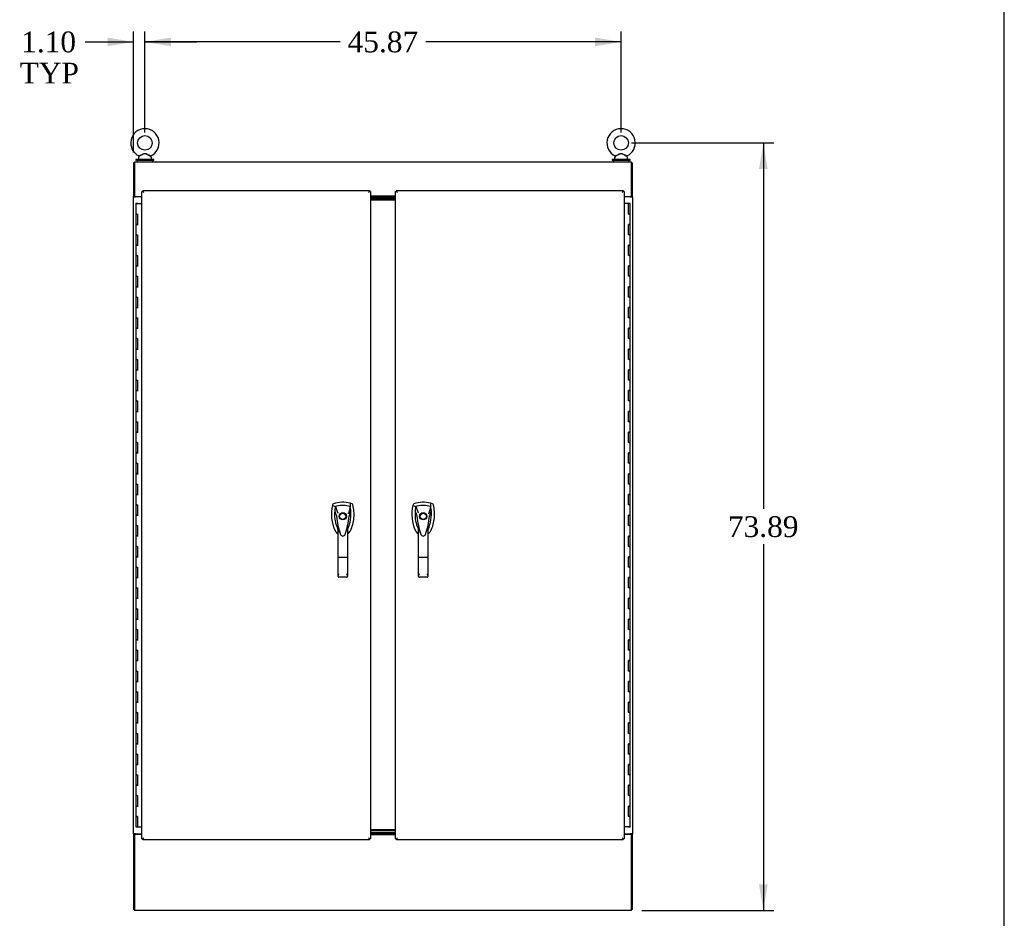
# Model space of a CAD drawing. Header units: inches. Extents: x 1 to 359, y -2 to 239.
# Tile 93 of 99: x 264 to 359, y 71 to 158. Entities that reach past the tile are written whole.
import ezdxf
from ezdxf.enums import TextEntityAlignment as Align

# ---------------------------------------------------------------- set-up
doc = ezdxf.new("R2010")
doc.units = ezdxf.units.IN
doc.header["$MEASUREMENT"] = 0
for name, color, linetype in [('COM54746-60', 7, 'Continuous'), ('COM70098', 7, 'Continuous'), ('COM71195-6', 7, 'Continuous'), ('COM71196-6', 7, 'Continuous'), ('COM71197-1', 7, 'Continuous'), ('COM71302-1', 7, 'Continuous'), ('COM71303-1', 7, 'Continuous'), ('Default', 7, 'Continuous'), ('GSK87756', 7, 'Continuous'), ('HAN13068', 7, 'Continuous'), ('NTS86070', 7, 'Continuous'), ('SCS86414', 7, 'Continuous'), ('WAF25377', 7, 'Continuous'), ('WAM254785', 7, 'Continuous')]:
    doc.layers.add(name, color=color, linetype=linetype)
doc.styles.add('SEACAD_Times_New_Roman', font='times.ttf')
doc.dimstyles.new('HAMMOND_(STH_-_540x360)', dxfattribs={"dimtxt": 2, "dimasz": 2.5, "dimexe": 1, "dimexo": 1, "dimgap": 0.5, "dimtad": 0, "dimtih": 1, "dimtoh": 1, "dimzin": 0, "dimdsep": 46, "dimtxsty": 'SEACAD_Times_New_Roman', "dimblk1": '_SE_FILLED', "dimblk2": '_SE_FILLED', "dimsah": 1, "dimcen": 1, "dimadec": 0, "dimazin": 0, "dimtfac": 0.8, "dimtofl": 0, "dimtmove": 0, "dimatfit": 3, "dimfxl": 1, "dimtolj": 1, "dimtzin": 0, "dimarcsym": 0})

# ---------------------------------------------------------------- blocks, each defined once
blk = doc.blocks.new('SE5')
at = {"layer": 'COM54746-60', "color": 7, "linetype": 'Continuous'}
for p, q in [((275.672, 139.821), (275.555, 139.821)), ((275.555, 139.821), (275.555, 138.821)), ((275.609, 139.83), (275.609, 139.856)), ((275.609, 139.856), (275.659, 139.856)), ((275.659, 139.83), (275.609, 139.83)), ((275.622, 139.83), (275.622, 139.821)), ((275.659, 139.856), (275.684, 139.856)), ((275.659, 139.83), (275.684, 139.83)), ((275.672, 139.821), (276.157, 139.821)), ((275.684, 139.856), (275.734, 139.856)), ((275.734, 139.83), (275.684, 139.83)), ((275.722, 139.821), (275.722, 139.83)), ((275.734, 139.856), (275.734, 139.83)), ((323.01, 139.821), (322.593, 139.821)), ((323.01, 138.821), (323.01, 139.821)), ((323.195, 139.821), (323.01, 139.821)), ((323.195, 138.821), (323.195, 139.821)), ((275.672, 138.821), (275.555, 138.821)), ((275.555, 138.821), (275.672, 138.821)), ((275.555, 138.821), (275.555, 137.821)), ((275.672, 138.821), (275.739, 138.821)), ((275.739, 138.821), (275.739, 137.822)), ((323.01, 138.821), (323.078, 138.821)), ((323.195, 138.821), (323.01, 138.821)), ((323.028, 138.821), (323.028, 138.821)), ((323.195, 138.821), (323.078, 138.821)), ((323.128, 138.821), (323.128, 138.821)), ((323.195, 137.82), (323.195, 138.821)), ((275.672, 137.822), (275.555, 137.822)), ((275.555, 137.822), (275.555, 136.821)), ((275.555, 137.821), (275.789, 137.821)), ((275.672, 137.822), (275.739, 137.822)), ((323.078, 137.82), (323.01, 137.82)), ((323.01, 136.821), (323.01, 137.82)), ((323.078, 137.82), (323.195, 137.82)), ((323.195, 136.821), (323.195, 137.821)), ((275.672, 136.821), (275.555, 136.821)), ((275.555, 136.821), (275.672, 136.821)), ((275.555, 136.821), (275.555, 135.821)), ((275.672, 136.821), (275.739, 136.821)), ((275.739, 136.821), (275.739, 135.822)), ((323.078, 136.821), (323.01, 136.821)), ((323.078, 136.821), (323.195, 136.821)), ((323.195, 136.821), (323.078, 136.821)), ((323.195, 135.82), (323.195, 136.821)), ((275.672, 135.822), (275.555, 135.822)), ((275.555, 135.822), (275.555, 134.821)), ((275.555, 135.821), (275.789, 135.821)), ((275.672, 135.822), (275.739, 135.822)), ((323.078, 135.82), (323.01, 135.82)), ((323.01, 134.821), (323.01, 135.82)), ((323.078, 135.82), (323.195, 135.82)), ((323.195, 134.821), (323.195, 135.821)), ((275.672, 134.821), (275.555, 134.821)), ((275.555, 134.821), (275.672, 134.821)), ((275.555, 134.821), (275.555, 133.821)), ((275.672, 134.821), (275.739, 134.821)), ((275.739, 134.821), (275.739, 133.822)), ((323.078, 134.821), (323.01, 134.821)), ((323.078, 134.821), (323.195, 134.821)), ((323.195, 134.821), (323.078, 134.821)), ((323.195, 133.82), (323.195, 134.821)), ((275.672, 133.822), (275.555, 133.822)), ((275.555, 133.822), (275.555, 132.821)), ((275.555, 133.821), (275.789, 133.821)), ((275.672, 133.822), (275.739, 133.822)), ((323.078, 133.82), (323.01, 133.82)), ((323.01, 132.821), (323.01, 133.82)), ((323.078, 133.82), (323.195, 133.82)), ((323.195, 132.821), (323.195, 133.821)), ((275.672, 132.821), (275.555, 132.821)), ((275.555, 132.821), (275.672, 132.821)), ((275.555, 132.821), (275.555, 131.821)), ((275.672, 132.821), (275.739, 132.821)), ((275.739, 132.821), (275.739, 131.822)), ((323.078, 132.821), (323.01, 132.821)), ((323.078, 132.821), (323.195, 132.821)), ((323.195, 132.821), (323.078, 132.821)), ((323.195, 131.82), (323.195, 132.821)), ((275.672, 131.822), (275.555, 131.822)), ((275.555, 131.822), (275.555, 130.821)), ((275.555, 131.821), (275.789, 131.821)), ((275.672, 131.822), (275.739, 131.822)), ((323.078, 131.82), (323.01, 131.82)), ((323.01, 130.821), (323.01, 131.82)), ((323.078, 131.82), (323.195, 131.82)), ((323.195, 130.821), (323.195, 131.821)), ((275.672, 130.821), (275.555, 130.821)), ((275.555, 130.821), (275.672, 130.821)), ((275.555, 130.821), (275.555, 129.821)), ((275.672, 130.821), (275.739, 130.821)), ((275.739, 130.821), (275.739, 129.822)), ((323.078, 130.821), (323.01, 130.821)), ((323.078, 130.821), (323.195, 130.821)), ((323.195, 130.821), (323.078, 130.821)), ((323.195, 129.82), (323.195, 130.821)), ((275.672, 129.822), (275.555, 129.822)), ((275.555, 129.822), (275.555, 128.821)), ((275.555, 129.821), (275.789, 129.821)), ((275.672, 129.822), (275.739, 129.822)), ((323.078, 129.82), (323.01, 129.82)), ((323.01, 128.821), (323.01, 129.82)), ((323.078, 129.82), (323.195, 129.82)), ((323.195, 128.821), (323.195, 129.821)), ((275.672, 128.821), (275.555, 128.821)), ((275.555, 128.821), (275.672, 128.821)), ((275.555, 128.821), (275.555, 127.821)), ((275.672, 128.821), (275.739, 128.821)), ((275.739, 128.821), (275.739, 127.822)), ((323.078, 128.821), (323.01, 128.821)), ((323.078, 128.821), (323.195, 128.821)), ((323.195, 128.821), (323.078, 128.821)), ((323.195, 127.82), (323.195, 128.821)), ((275.672, 127.822), (275.555, 127.822)), ((275.555, 127.822), (275.555, 126.821)), ((275.555, 127.821), (275.789, 127.821)), ((275.672, 127.822), (275.739, 127.822)), ((323.078, 127.82), (323.01, 127.82)), ((323.01, 126.821), (323.01, 127.82)), ((323.078, 127.82), (323.195, 127.82)), ((323.195, 126.821), (323.195, 127.821)), ((275.672, 126.821), (275.555, 126.821)), ((275.555, 126.821), (275.672, 126.821)), ((275.555, 126.821), (275.555, 125.821)), ((275.672, 126.821), (275.739, 126.821)), ((275.739, 126.821), (275.739, 125.822)), ((323.078, 126.821), (323.01, 126.821)), ((323.078, 126.821), (323.195, 126.821)), ((323.195, 126.821), (323.078, 126.821)), ((323.195, 125.82), (323.195, 126.821)), ((275.672, 125.822), (275.555, 125.822)), ((275.555, 125.822), (275.555, 124.821)), ((275.555, 125.821), (275.789, 125.821)), ((275.672, 125.822), (275.739, 125.822)), ((323.078, 125.82), (323.01, 125.82)), ((323.01, 124.821), (323.01, 125.82)), ((323.078, 125.82), (323.195, 125.82)), ((323.195, 124.821), (323.195, 125.821)), ((275.672, 124.821), (275.555, 124.821)), ((275.555, 124.821), (275.672, 124.821)), ((275.555, 124.821), (275.555, 123.821)), ((275.672, 124.821), (275.739, 124.821)), ((275.739, 124.821), (275.739, 123.822)), ((323.078, 124.821), (323.01, 124.821)), ((323.078, 124.821), (323.195, 124.821)), ((323.195, 124.821), (323.078, 124.821)), ((323.195, 123.82), (323.195, 124.821)), ((275.672, 123.822), (275.555, 123.822)), ((275.555, 123.822), (275.555, 122.821)), ((275.555, 123.821), (275.789, 123.821)), ((275.672, 123.822), (275.739, 123.822)), ((323.078, 123.82), (323.01, 123.82)), ((323.01, 122.821), (323.01, 123.82)), ((323.078, 123.82), (323.195, 123.82)), ((323.195, 122.821), (323.195, 123.821)), ((275.672, 122.821), (275.555, 122.821)), ((275.555, 122.821), (275.672, 122.821)), ((275.555, 122.821), (275.555, 121.821)), ((275.672, 122.821), (275.739, 122.821)), ((275.739, 122.821), (275.739, 121.822)), ((323.078, 122.821), (323.01, 122.821)), ((323.078, 122.821), (323.195, 122.821)), ((323.195, 122.821), (323.078, 122.821)), ((323.195, 121.82), (323.195, 122.821)), ((275.672, 121.822), (275.555, 121.822)), ((275.555, 121.822), (275.555, 120.821)), ((275.555, 121.821), (275.789, 121.821)), ((275.672, 121.822), (275.739, 121.822)), ((323.078, 121.82), (323.01, 121.82)), ((323.01, 120.821), (323.01, 121.82)), ((323.078, 121.82), (323.195, 121.82)), ((323.195, 120.821), (323.195, 121.821)), ((275.672, 120.821), (275.555, 120.821)), ((275.555, 120.821), (275.672, 120.821)), ((275.555, 120.821), (275.555, 119.821)), ((275.672, 120.821), (275.739, 120.821)), ((275.739, 120.821), (275.739, 119.822)), ((323.078, 120.821), (323.01, 120.821)), ((323.078, 120.821), (323.195, 120.821)), ((323.195, 120.821), (323.078, 120.821)), ((323.195, 119.82), (323.195, 120.821)), ((275.672, 119.822), (275.555, 119.822)), ((275.555, 119.822), (275.555, 118.821)), ((275.555, 119.821), (275.789, 119.821)), ((275.672, 119.822), (275.739, 119.822)), ((323.078, 119.82), (323.01, 119.82)), ((323.01, 118.821), (323.01, 119.82)), ((323.078, 119.82), (323.195, 119.82)), ((323.195, 118.821), (323.195, 119.821)), ((275.672, 118.821), (275.555, 118.821)), ((275.555, 118.821), (275.672, 118.821)), ((275.555, 118.821), (275.555, 117.821)), ((275.672, 118.821), (275.739, 118.821)), ((275.739, 118.821), (275.739, 117.822)), ((323.078, 118.821), (323.01, 118.821)), ((323.078, 118.821), (323.195, 118.821)), ((323.195, 118.821), (323.078, 118.821)), ((323.195, 117.82), (323.195, 118.821)), ((275.672, 117.822), (275.555, 117.822)), ((275.555, 117.822), (275.555, 116.821)), ((275.555, 117.821), (275.789, 117.821)), ((275.672, 117.822), (275.739, 117.822)), ((323.078, 117.82), (323.01, 117.82)), ((323.01, 116.821), (323.01, 117.82)), ((323.078, 117.82), (323.195, 117.82)), ((323.195, 116.821), (323.195, 117.821)), ((275.672, 116.821), (275.555, 116.821)), ((275.555, 116.821), (275.672, 116.821)), ((275.555, 116.821), (275.555, 115.821)), ((275.672, 116.821), (275.739, 116.821)), ((275.739, 116.821), (275.739, 115.822)), ((323.078, 116.821), (323.01, 116.821)), ((323.078, 116.821), (323.195, 116.821)), ((323.195, 116.821), (323.078, 116.821)), ((323.195, 115.82), (323.195, 116.821)), ((275.672, 115.822), (275.555, 115.822)), ((275.555, 115.822), (275.555, 114.821)), ((275.555, 115.821), (275.789, 115.821)), ((275.672, 115.822), (275.739, 115.822)), ((323.078, 115.82), (323.01, 115.82)), ((323.01, 114.821), (323.01, 115.82)), ((323.078, 115.82), (323.195, 115.82)), ((323.195, 114.821), (323.195, 115.821)), ((275.672, 114.821), (275.555, 114.821)), ((275.555, 114.821), (275.672, 114.821)), ((275.555, 114.821), (275.555, 113.821)), ((275.672, 114.821), (275.739, 114.821)), ((275.739, 114.821), (275.739, 113.822)), ((323.078, 114.821), (323.01, 114.821)), ((323.078, 114.821), (323.195, 114.821)), ((323.195, 114.821), (323.078, 114.821)), ((323.195, 113.82), (323.195, 114.821)), ((275.672, 113.822), (275.555, 113.822)), ((275.555, 113.822), (275.555, 112.821)), ((275.555, 113.821), (275.789, 113.821)), ((275.672, 113.822), (275.739, 113.822)), ((323.078, 113.82), (323.01, 113.82)), ((323.01, 112.821), (323.01, 113.82)), ((323.078, 113.82), (323.195, 113.82)), ((323.195, 112.821), (323.195, 113.821)), ((275.672, 112.821), (275.555, 112.821)), ((275.555, 112.821), (275.672, 112.821)), ((275.555, 112.821), (275.555, 111.821)), ((275.672, 112.821), (275.739, 112.821)), ((275.739, 112.821), (275.739, 111.822)), ((323.078, 112.821), (323.01, 112.821)), ((323.078, 112.821), (323.195, 112.821)), ((323.195, 112.821), (323.078, 112.821)), ((323.195, 111.82), (323.195, 112.821)), ((275.672, 111.822), (275.555, 111.822)), ((275.555, 111.822), (275.555, 110.821)), ((275.555, 111.821), (275.789, 111.821)), ((275.672, 111.822), (275.739, 111.822)), ((323.078, 111.82), (323.01, 111.82)), ((323.01, 110.821), (323.01, 111.82)), ((323.078, 111.82), (323.195, 111.82)), ((323.195, 110.821), (323.195, 111.821)), ((275.672, 110.821), (275.555, 110.821)), ((275.555, 110.821), (275.672, 110.821)), ((275.555, 110.821), (275.555, 109.821)), ((275.672, 110.821), (275.739, 110.821)), ((275.739, 110.821), (275.739, 109.822)), ((323.078, 110.821), (323.01, 110.821)), ((323.078, 110.821), (323.195, 110.821)), ((323.195, 110.821), (323.078, 110.821)), ((323.195, 109.82), (323.195, 110.821)), ((275.672, 109.822), (275.555, 109.822)), ((275.555, 109.822), (275.555, 108.821)), ((275.555, 109.821), (275.789, 109.821)), ((275.672, 109.822), (275.739, 109.822)), ((323.078, 109.82), (323.01, 109.82)), ((323.01, 108.821), (323.01, 109.82)), ((323.078, 109.82), (323.195, 109.82)), ((323.195, 108.821), (323.195, 109.821)), ((275.672, 108.821), (275.555, 108.821)), ((275.555, 108.821), (275.672, 108.821)), ((275.555, 108.821), (275.555, 107.821)), ((275.672, 108.821), (275.739, 108.821)), ((275.739, 108.821), (275.739, 107.822)), ((323.078, 108.821), (323.01, 108.821)), ((323.078, 108.821), (323.195, 108.821)), ((323.195, 108.821), (323.078, 108.821)), ((323.195, 107.82), (323.195, 108.821)), ((275.672, 107.822), (275.555, 107.822)), ((275.555, 107.822), (275.555, 106.821)), ((275.555, 107.821), (275.789, 107.821)), ((275.672, 107.822), (275.739, 107.822)), ((323.078, 107.82), (323.01, 107.82)), ((323.01, 106.821), (323.01, 107.82)), ((323.078, 107.82), (323.195, 107.82)), ((323.195, 106.821), (323.195, 107.821)), ((275.672, 106.821), (275.555, 106.821)), ((275.555, 106.821), (275.672, 106.821)), ((275.555, 106.821), (275.555, 105.821)), ((275.672, 106.821), (275.739, 106.821)), ((275.739, 106.821), (275.739, 105.822)), ((323.078, 106.821), (323.01, 106.821)), ((323.078, 106.821), (323.195, 106.821)), ((323.195, 106.821), (323.078, 106.821)), ((323.195, 105.82), (323.195, 106.821)), ((275.672, 105.822), (275.555, 105.822)), ((275.555, 105.822), (275.555, 104.821)), ((275.555, 105.821), (275.789, 105.821)), ((275.672, 105.822), (275.739, 105.822)), ((323.078, 105.82), (323.01, 105.82)), ((323.01, 104.821), (323.01, 105.82)), ((323.078, 105.82), (323.195, 105.82)), ((323.195, 104.821), (323.195, 105.821)), ((275.672, 104.821), (275.555, 104.821)), ((275.555, 104.821), (275.672, 104.821)), ((275.555, 104.821), (275.555, 103.821)), ((275.672, 104.821), (275.739, 104.821)), ((275.739, 104.821), (275.739, 103.822)), ((323.078, 104.821), (323.01, 104.821)), ((323.078, 104.821), (323.195, 104.821)), ((323.195, 104.821), (323.078, 104.821)), ((323.195, 103.82), (323.195, 104.821)), ((275.672, 103.822), (275.555, 103.822)), ((275.555, 103.822), (275.555, 102.821)), ((275.555, 103.821), (275.789, 103.821)), ((275.672, 103.822), (275.739, 103.822)), ((323.078, 103.82), (323.01, 103.82)), ((323.01, 102.821), (323.01, 103.82)), ((323.078, 103.82), (323.195, 103.82)), ((323.195, 102.821), (323.195, 103.821)), ((275.672, 102.821), (275.555, 102.821)), ((275.555, 102.821), (275.672, 102.821)), ((275.555, 102.821), (275.555, 101.821)), ((275.672, 102.821), (275.739, 102.821)), ((275.739, 102.821), (275.739, 101.822)), ((323.078, 102.821), (323.01, 102.821)), ((323.078, 102.821), (323.195, 102.821)), ((323.195, 102.821), (323.078, 102.821)), ((323.195, 101.82), (323.195, 102.821)), ((275.672, 101.822), (275.555, 101.822)), ((275.555, 101.822), (275.555, 100.821)), ((275.555, 101.821), (275.789, 101.821)), ((275.672, 101.822), (275.739, 101.822)), ((323.078, 101.82), (323.01, 101.82)), ((323.01, 100.821), (323.01, 101.82)), ((323.078, 101.82), (323.195, 101.82)), ((323.195, 100.821), (323.195, 101.821)), ((275.672, 100.821), (275.555, 100.821)), ((275.555, 100.821), (275.672, 100.821)), ((275.555, 100.821), (275.555, 99.821)), ((275.672, 100.821), (275.739, 100.821)), ((275.739, 100.821), (275.739, 99.822)), ((323.078, 100.821), (323.01, 100.821)), ((323.078, 100.821), (323.195, 100.821)), ((323.195, 100.821), (323.078, 100.821)), ((323.195, 99.82), (323.195, 100.821)), ((275.672, 99.822), (275.555, 99.822)), ((275.555, 99.822), (275.555, 98.821)), ((275.555, 99.821), (275.789, 99.821)), ((275.672, 99.822), (275.739, 99.822)), ((323.078, 99.82), (323.01, 99.82)), ((323.01, 98.821), (323.01, 99.82)), ((323.078, 99.82), (323.195, 99.82)), ((323.195, 98.821), (323.195, 99.821)), ((275.672, 98.821), (275.555, 98.821)), ((275.555, 98.821), (275.672, 98.821)), ((275.555, 98.821), (275.555, 97.821)), ((275.672, 98.821), (275.739, 98.821)), ((275.739, 98.821), (275.739, 97.822)), ((323.078, 98.821), (323.01, 98.821)), ((323.078, 98.821), (323.195, 98.821)), ((323.195, 98.821), (323.078, 98.821)), ((323.195, 97.82), (323.195, 98.821)), ((275.672, 97.822), (275.555, 97.822)), ((275.555, 97.822), (275.555, 96.821)), ((275.555, 97.821), (275.789, 97.821)), ((275.672, 97.822), (275.739, 97.822)), ((323.078, 97.82), (323.01, 97.82)), ((323.01, 96.821), (323.01, 97.82)), ((323.078, 97.82), (323.195, 97.82)), ((323.195, 96.821), (323.195, 97.821)), ((275.672, 96.821), (275.555, 96.821)), ((275.555, 96.821), (275.672, 96.821)), ((275.555, 96.821), (275.555, 95.821)), ((275.672, 96.821), (275.739, 96.821)), ((275.739, 96.821), (275.739, 95.822)), ((323.078, 96.821), (323.01, 96.821)), ((323.078, 96.821), (323.195, 96.821)), ((323.195, 96.821), (323.078, 96.821)), ((323.195, 95.82), (323.195, 96.821)), ((275.672, 95.822), (275.555, 95.822)), ((275.555, 95.822), (275.555, 94.821)), ((275.555, 95.821), (275.789, 95.821)), ((275.672, 95.822), (275.739, 95.822)), ((323.078, 95.82), (323.01, 95.82)), ((323.01, 94.821), (323.01, 95.82)), ((323.078, 95.82), (323.195, 95.82)), ((323.195, 94.821), (323.195, 95.821)), ((275.672, 94.821), (275.555, 94.821)), ((275.555, 94.821), (275.672, 94.821)), ((275.555, 94.821), (275.555, 93.821)), ((275.672, 94.821), (275.739, 94.821)), ((275.739, 94.821), (275.739, 93.822)), ((323.078, 94.821), (323.01, 94.821)), ((323.078, 94.821), (323.195, 94.821)), ((323.195, 94.821), (323.078, 94.821)), ((323.195, 93.82), (323.195, 94.821)), ((275.672, 93.822), (275.555, 93.822)), ((275.555, 93.822), (275.555, 92.821)), ((275.555, 93.821), (275.789, 93.821)), ((275.672, 93.822), (275.739, 93.822)), ((323.078, 93.82), (323.01, 93.82)), ((323.01, 92.821), (323.01, 93.82)), ((323.078, 93.82), (323.195, 93.82)), ((323.195, 92.821), (323.195, 93.821)), ((275.672, 92.821), (275.555, 92.821)), ((275.555, 92.821), (275.672, 92.821)), ((275.555, 92.821), (275.555, 91.821)), ((275.672, 92.821), (275.739, 92.821)), ((275.739, 92.821), (275.739, 91.822)), ((323.078, 92.821), (323.01, 92.821)), ((323.078, 92.821), (323.195, 92.821)), ((323.195, 92.821), (323.078, 92.821)), ((323.195, 91.82), (323.195, 92.821)), ((275.672, 91.822), (275.555, 91.822)), ((275.555, 91.822), (275.555, 90.821)), ((275.555, 91.821), (275.789, 91.821)), ((275.672, 91.822), (275.739, 91.822)), ((323.078, 91.82), (323.01, 91.82)), ((323.01, 90.821), (323.01, 91.82)), ((323.078, 91.82), (323.195, 91.82)), ((323.195, 90.821), (323.195, 91.821)), ((275.672, 90.821), (275.555, 90.821)), ((275.555, 90.821), (275.672, 90.821)), ((275.555, 90.821), (275.555, 89.821)), ((275.672, 90.821), (275.739, 90.821)), ((275.739, 90.821), (275.739, 89.822)), ((323.078, 90.821), (323.01, 90.821)), ((323.078, 90.821), (323.195, 90.821)), ((323.195, 90.821), (323.078, 90.821)), ((323.195, 89.82), (323.195, 90.821)), ((275.672, 89.822), (275.555, 89.822)), ((275.555, 89.822), (275.555, 88.821)), ((275.555, 89.821), (275.789, 89.821)), ((275.672, 89.822), (275.739, 89.822)), ((323.078, 89.82), (323.01, 89.82)), ((323.01, 88.821), (323.01, 89.82)), ((323.078, 89.82), (323.195, 89.82)), ((323.195, 88.821), (323.195, 89.821)), ((275.672, 88.821), (275.555, 88.821)), ((275.555, 88.821), (275.672, 88.821)), ((275.555, 88.821), (275.555, 87.821)), ((275.672, 88.821), (275.739, 88.821)), ((275.739, 88.821), (275.739, 87.822)), ((323.078, 88.821), (323.01, 88.821)), ((323.078, 88.821), (323.195, 88.821)), ((323.195, 88.821), (323.078, 88.821)), ((323.195, 87.82), (323.195, 88.821)), ((275.672, 87.822), (275.555, 87.822)), ((275.555, 87.822), (275.555, 86.821)), ((275.555, 87.821), (275.789, 87.821)), ((275.672, 87.822), (275.739, 87.822)), ((323.078, 87.82), (323.01, 87.82)), ((323.01, 86.821), (323.01, 87.82)), ((323.078, 87.82), (323.195, 87.82)), ((323.195, 86.821), (323.195, 87.821)), ((275.672, 86.821), (275.555, 86.821)), ((275.555, 86.821), (275.672, 86.821)), ((275.555, 86.821), (275.555, 85.821)), ((275.672, 86.821), (275.739, 86.821)), ((275.739, 86.821), (275.739, 85.822)), ((323.078, 86.821), (323.01, 86.821)), ((323.078, 86.821), (323.195, 86.821)), ((323.195, 86.821), (323.078, 86.821)), ((323.195, 85.82), (323.195, 86.821)), ((275.672, 85.822), (275.555, 85.822)), ((275.555, 85.822), (275.555, 84.821)), ((275.555, 85.821), (275.789, 85.821)), ((275.672, 85.822), (275.739, 85.822)), ((323.078, 85.82), (323.01, 85.82)), ((323.01, 84.821), (323.01, 85.82)), ((323.078, 85.82), (323.195, 85.82)), ((323.195, 84.821), (323.195, 85.821)), ((275.672, 84.821), (275.555, 84.821)), ((275.555, 84.821), (275.672, 84.821)), ((275.555, 84.821), (275.555, 83.821)), ((275.672, 84.821), (275.739, 84.821)), ((275.739, 84.821), (275.739, 83.822)), ((323.078, 84.821), (323.01, 84.821)), ((323.078, 84.821), (323.195, 84.821)), ((323.195, 84.821), (323.078, 84.821)), ((323.195, 83.82), (323.195, 84.821)), ((275.672, 83.822), (275.555, 83.822)), ((275.555, 83.822), (275.555, 82.821)), ((275.555, 83.821), (275.789, 83.821)), ((275.672, 83.822), (275.739, 83.822)), ((323.078, 83.82), (323.01, 83.82)), ((323.01, 82.821), (323.01, 83.82)), ((323.078, 83.82), (323.195, 83.82)), ((323.195, 82.821), (323.195, 83.821)), ((275.672, 82.821), (275.555, 82.821)), ((275.555, 82.821), (275.672, 82.821)), ((275.555, 82.821), (275.555, 81.821)), ((275.672, 82.821), (275.739, 82.821)), ((275.739, 82.821), (275.739, 81.822)), ((323.078, 82.821), (323.01, 82.821)), ((323.078, 82.821), (323.195, 82.821)), ((323.195, 82.821), (323.078, 82.821)), ((323.195, 81.82), (323.195, 82.821)), ((275.672, 81.822), (275.555, 81.822)), ((275.555, 81.822), (275.555, 80.821)), ((275.555, 81.821), (275.789, 81.821)), ((275.672, 81.822), (275.739, 81.822)), ((323.01, 80.821), (323.01, 81.82)), ((323.078, 81.82), (323.01, 81.82)), ((323.078, 81.82), (323.195, 81.82)), ((323.195, 80.821), (323.195, 81.821)), ((275.555, 80.821), (275.672, 80.821)), ((275.555, 80.821), (275.739, 80.821)), ((275.555, 80.821), (275.555, 79.821)), ((275.622, 80.821), (275.622, 80.821)), ((275.739, 80.821), (275.672, 80.821)), ((275.722, 80.821), (275.722, 80.821)), ((275.739, 80.821), (275.739, 79.821)), ((323.078, 80.821), (323.01, 80.821)), ((323.078, 80.821), (323.195, 80.821)), ((323.195, 80.821), (323.078, 80.821)), ((323.195, 79.821), (323.195, 80.821)), ((275.555, 79.821), (275.739, 79.821)), ((275.739, 79.821), (276.157, 79.821)), ((323.078, 79.821), (322.593, 79.821)), ((323.015, 79.786), (323.015, 79.812)), ((323.015, 79.812), (323.065, 79.812)), ((323.065, 79.786), (323.015, 79.786)), ((323.028, 79.821), (323.028, 79.812)), ((323.09, 79.812), (323.065, 79.812)), ((323.09, 79.786), (323.065, 79.786)), ((323.078, 79.821), (323.195, 79.821)), ((323.09, 79.812), (323.14, 79.812)), ((323.14, 79.786), (323.09, 79.786)), ((323.128, 79.812), (323.128, 79.821)), ((323.14, 79.812), (323.14, 79.786))]:
    blk.add_line(p, q, dxfattribs=at)
at = {"layer": 'COM70098', "color": 7, "linetype": 'Continuous'}
for p, q in [((300.593, 140.462), (298.157, 140.462)), ((300.593, 140.367), (298.157, 140.367)), ((300.593, 140.245), (298.157, 140.245)), ((300.593, 140.15), (298.157, 140.15)), ((300.593, 79.53), (298.157, 79.53)), ((300.593, 79.435), (298.157, 79.435)), ((298.157, 79.247), (300.593, 79.247)), ((298.157, 79.152), (300.593, 79.152))]:
    blk.add_line(p, q, dxfattribs=at)
at = {"layer": 'COM71195-6', "color": 7, "linetype": 'Continuous'}
for p, q in [((276.157, 140.992), (276.252, 140.992)), ((276.157, 78.65), (276.157, 140.992)), ((276.252, 141.087), (276.252, 140.992)), ((276.252, 141.087), (298.062, 141.087)), ((276.252, 140.992), (276.347, 140.897)), ((276.252, 140.992), (276.347, 140.897)), ((298.062, 140.992), (297.967, 140.897)), ((298.062, 140.992), (297.967, 140.897)), ((298.062, 141.087), (298.062, 140.992)), ((298.157, 140.992), (298.062, 140.992)), ((298.157, 140.992), (298.157, 78.65)), ((276.252, 78.65), (276.347, 78.745)), ((276.252, 78.65), (276.347, 78.745)), ((298.062, 78.65), (297.967, 78.745)), ((298.062, 78.65), (297.967, 78.745)), ((276.157, 78.65), (276.252, 78.65)), ((276.252, 78.555), (276.252, 78.65)), ((298.062, 78.555), (276.252, 78.555)), ((298.062, 78.555), (298.062, 78.65)), ((298.157, 78.65), (298.062, 78.65))]:
    blk.add_line(p, q, dxfattribs=at)
at = {"layer": 'COM71196-6', "color": 7, "linetype": 'Continuous'}
for p, q in [((300.593, 140.992), (300.688, 140.992)), ((300.593, 78.65), (300.593, 140.992)), ((300.688, 141.087), (300.688, 140.992)), ((300.688, 141.087), (322.498, 141.087)), ((300.688, 140.992), (300.783, 140.897)), ((300.688, 140.992), (300.783, 140.897)), ((322.498, 140.992), (322.403, 140.897)), ((322.498, 140.992), (322.403, 140.897)), ((322.498, 141.087), (322.498, 140.992)), ((322.593, 140.992), (322.498, 140.992)), ((322.593, 140.992), (322.593, 78.65)), ((300.688, 78.65), (300.783, 78.745)), ((300.688, 78.65), (300.783, 78.745)), ((322.498, 78.65), (322.403, 78.745)), ((322.498, 78.65), (322.403, 78.745)), ((300.593, 78.65), (300.688, 78.65)), ((300.688, 78.555), (300.688, 78.65)), ((322.498, 78.555), (300.688, 78.555)), ((322.498, 78.555), (322.498, 78.65)), ((322.593, 78.65), (322.498, 78.65))]:
    blk.add_line(p, q, dxfattribs=at)
at = {"layer": 'COM71197-1', "color": 7, "linetype": 'Continuous'}
for p, q in [((275.44, 143.742), (275.345, 143.742)), ((275.345, 143.742), (275.345, 140.492)), ((323.31, 143.742), (323.405, 143.742)), ((323.405, 140.492), (323.405, 143.742)), ((275.345, 140.462), (275.345, 140.492)), ((275.44, 140.492), (275.345, 140.492)), ((275.345, 79.152), (275.345, 140.462)), ((275.345, 140.462), (275.535, 140.462)), ((275.44, 140.462), (275.44, 140.492)), ((276.157, 140.462), (275.535, 140.462)), ((323.215, 140.462), (322.593, 140.462)), ((323.215, 140.462), (323.405, 140.462)), ((323.31, 140.462), (323.31, 140.492)), ((323.405, 140.492), (323.31, 140.492)), ((323.405, 140.462), (323.405, 140.492)), ((323.405, 140.462), (323.405, 79.152)), ((275.345, 79.152), (275.345, 79.122)), ((275.535, 79.152), (275.345, 79.152)), ((275.345, 79.122), (275.44, 79.122)), ((275.345, 79.122), (275.345, 71.872)), ((275.44, 79.152), (275.44, 79.122)), ((275.535, 79.152), (276.157, 79.152)), ((322.593, 79.152), (323.215, 79.152)), ((323.405, 79.152), (323.215, 79.152)), ((323.31, 79.152), (323.31, 79.122)), ((323.31, 79.122), (323.405, 79.122)), ((323.405, 79.152), (323.405, 79.122)), ((323.405, 71.872), (323.405, 79.122)), ((275.44, 71.872), (275.345, 71.872)), ((323.405, 71.872), (323.31, 71.872))]:
    blk.add_line(p, q, dxfattribs=at)
at = {"layer": 'COM71302-1', "color": 7, "linetype": 'Continuous'}
for p, q in [((275.44, 143.837), (323.31, 143.837)), ((275.44, 143.837), (275.44, 143.694)), ((275.44, 143.694), (275.44, 140.492)), ((323.31, 143.694), (323.31, 143.837)), ((323.31, 140.492), (323.31, 143.694)), ((275.44, 140.492), (276.157, 140.492)), ((298.157, 140.557), (300.593, 140.557)), ((322.593, 140.492), (323.31, 140.492))]:
    blk.add_line(p, q, dxfattribs=at)
at = {"layer": 'COM71303-1', "color": 7, "linetype": 'Continuous'}
for p, q in [((275.44, 79.122), (275.44, 71.967)), ((275.44, 79.122), (276.157, 79.122)), ((300.593, 79.148), (298.157, 79.148)), ((300.593, 79.055), (298.157, 79.055)), ((322.593, 79.122), (323.31, 79.122)), ((323.31, 71.967), (323.31, 79.122)), ((275.44, 71.967), (275.44, 71.777)), ((323.31, 71.777), (275.44, 71.777)), ((323.31, 71.777), (323.31, 71.967))]:
    blk.add_line(p, q, dxfattribs=at)
at = {"layer": 'GSK87756', "color": 7, "linetype": 'Continuous'}
for p, q in [((300.593, 140.367), (298.157, 140.367)), ((300.593, 140.179), (298.157, 140.179)), ((300.593, 79.435), (298.157, 79.435)), ((300.593, 79.247), (298.157, 79.247))]:
    blk.add_line(p, q, dxfattribs=at)
at = {"layer": 'HAN13068', "color": 7, "linetype": 'Continuous'}
for p, q in [((296.398, 110.91), (296.218, 110.969)), ((304.148, 110.91), (303.968, 110.969)), ((294.523, 110.823), (294.509, 110.765)), ((294.509, 110.765), (294.792, 110.659)), ((294.792, 110.659), (295.008, 110.087)), ((295.008, 110.087), (295.054, 110.053)), ((296.207, 110.659), (296.043, 110.003)), ((302.273, 110.823), (302.259, 110.765)), ((302.259, 110.765), (302.542, 110.659)), ((302.542, 110.659), (302.758, 110.087)), ((302.758, 110.087), (302.804, 110.053)), ((303.957, 110.659), (303.793, 110.003)), ((294.894, 109.738), (294.894, 109.738)), ((296.105, 109.742), (296.105, 109.742)), ((302.644, 109.738), (302.644, 109.738)), ((303.855, 109.742), (303.855, 109.742)), ((295.045, 105.744), (295.045, 108.722)), ((295.955, 108.721), (295.955, 105.744)), ((295.955, 108.441), (295.979, 108.488)), ((302.795, 105.744), (302.795, 108.722)), ((303.705, 108.721), (303.705, 105.744)), ((303.705, 108.441), (303.729, 108.488)), ((295.238, 108.081), (295.242, 108.073)), ((302.988, 108.081), (302.992, 108.073)), ((295.045, 103.936), (295.045, 105.744)), ((295.865, 105.738), (295.135, 105.738)), ((295.955, 105.744), (295.955, 103.936)), ((302.795, 103.936), (302.795, 105.744)), ((303.615, 105.738), (302.885, 105.738)), ((303.705, 105.744), (303.705, 103.936)), ((295.865, 103.846), (295.135, 103.846)), ((303.615, 103.846), (302.885, 103.846))]:
    blk.add_line(p, q, dxfattribs=at)
for centre, radius in [((295.5, 109.721), 0.35), ((295.5, 109.721), 0.3), ((303.25, 109.721), 0.35), ((303.25, 109.721), 0.3)]:
    blk.add_circle(centre, radius, dxfattribs=at)
for centre, radius, start, end in [((295.5, 108.487), 2.585, 73.85893, 110.34924), ((303.25, 108.487), 2.585, 73.85893, 110.34924), ((298.131, 109.912), 3.721, 166.75318, 205.10266), ((298.131, 109.912), 3.421, 174.70184, 200.20775), ((298.131, 109.912), 3.421, 167.3846, 174.70184), ((295.5, 108.487), 2.285, 106.83853, 108.03431), ((295.5, 108.487), 2.285, 104.45028, 106.83853), ((295.5, 108.487), 2.285, 71.96569, 104.45028), ((292.868, 109.912), 3.421, 334.89734, 7.2824), ((292.868, 109.912), 3.421, 10.11379, 12.6154), ((292.868, 109.912), 3.421, 8.519, 10.11379), ((292.868, 109.912), 3.421, 7.2824, 8.519), ((305.881, 109.912), 3.721, 166.75318, 205.10266), ((305.881, 109.912), 3.421, 174.70184, 200.20775), ((305.881, 109.912), 3.421, 167.3846, 174.70184), ((303.25, 108.487), 2.285, 106.83853, 108.03431), ((303.25, 108.487), 2.285, 104.45028, 106.83853), ((303.25, 108.487), 2.285, 71.96569, 104.45028), ((300.618, 109.912), 3.421, 334.89734, 7.2824), ((300.618, 109.912), 3.421, 10.11379, 12.6154), ((300.618, 109.912), 3.421, 8.519, 10.11379), ((300.618, 109.912), 3.421, 7.2824, 8.519), ((294.983, 108.39), 1.35, 91.23359, 93.76963), ((301.742, 110.307), 6.872, 184.75423, 199.9908), ((289.062, 110.337), 7.068, 340.3478, 355.1696), ((308.864, 83.294), 29.627, 115.64179, 115.75394), ((296.04, 108.953), 0.791, 85.30773, 89.6394), ((302.733, 108.39), 1.35, 91.23359, 93.76963), ((309.492, 110.307), 6.872, 184.75423, 199.9908), ((296.812, 110.337), 7.068, 340.3478, 355.1696), ((316.614, 83.294), 29.627, 115.64179, 115.75394), ((303.79, 108.953), 0.791, 85.30773, 89.6394), ((298.131, 109.912), 3.421, 200.20775, 205.10266), ((295.44, 108.651), 0.45, 205.10266, 208.42246), ((293.515, 108.117), 1.646, 10.27619, 21.64579), ((295.559, 108.651), 0.45, 331.57754, 334.89734), ((295.559, 108.651), 0.75, 301.84865, 334.89734), ((305.881, 109.912), 3.421, 200.20775, 205.10266), ((303.19, 108.651), 0.45, 205.10266, 208.42246), ((301.265, 108.117), 1.646, 10.27619, 21.64579), ((303.309, 108.651), 0.45, 331.57754, 334.89734), ((303.309, 108.651), 0.75, 301.84865, 334.89734), ((295.44, 108.651), 0.75, 233.47883, 238.15135), ((295.501, 108.047), 0.234, 202.28022, 338.21669), ((303.19, 108.651), 0.75, 233.47883, 238.15135), ((303.251, 108.047), 0.234, 202.28022, 338.21669), ((295.135, 103.936), 0.0903, 180.00172, 181.11543), ((295.135, 103.936), 0.09, 181.11716, 270), ((295.865, 103.936), 0.09, 270, 358.88284), ((295.864, 103.936), 0.0903, 358.88457, 359.99828), ((302.885, 103.936), 0.0903, 180.00172, 181.11543), ((302.885, 103.936), 0.09, 181.11716, 270), ((303.615, 103.936), 0.09, 270, 358.88284), ((303.614, 103.936), 0.0903, 358.88457, 359.99828)]:
    blk.add_arc(centre, radius, start, end, dxfattribs=at)
for points in [[(296.218, 110.969), (296.214, 110.866), (296.211, 110.762), (296.207, 110.659)], [(303.968, 110.969), (303.964, 110.866), (303.961, 110.762), (303.957, 110.659)], [(294.601, 110.91), (294.563, 110.896), (294.533, 110.862), (294.523, 110.823)], [(294.724, 110.228), (294.781, 110.064), (294.837, 109.901), (294.894, 109.738)], [(296.262, 110.345), (296.21, 110.144), (296.157, 109.943), (296.105, 109.742)], [(296.476, 110.823), (296.466, 110.862), (296.436, 110.896), (296.398, 110.91)], [(302.351, 110.91), (302.313, 110.896), (302.283, 110.862), (302.273, 110.823)], [(302.474, 110.228), (302.531, 110.064), (302.587, 109.901), (302.644, 109.738)], [(304.012, 110.345), (303.96, 110.144), (303.907, 109.943), (303.855, 109.742)], [(304.226, 110.823), (304.216, 110.862), (304.186, 110.896), (304.148, 110.91)], [(294.761, 108.333), (294.814, 108.221), (294.895, 108.122), (294.994, 108.049)], [(302.511, 108.333), (302.564, 108.221), (302.645, 108.122), (302.744, 108.049)]]:
    blk.add_open_spline(points, degree=3, dxfattribs=at)
for points, knots in [([(296.238, 108.333), (296.419, 108.718), (296.532, 109.134), (296.613, 109.981), (296.58, 110.411), (296.476, 110.823)], [0, 0, 0, 0, 0.5, 0.5, 1, 1, 1, 1]), ([(303.988, 108.333), (304.169, 108.718), (304.282, 109.134), (304.363, 109.981), (304.33, 110.411), (304.226, 110.823)], [0, 0, 0, 0, 0.5, 0.5, 1, 1, 1, 1]), ([(295.239, 108.081), (295.224, 108.123), (295.21, 108.165), (295.175, 108.274), (295.154, 108.342), (295.135, 108.41)], [0.770336, 0.770336, 0.770336, 0.770336, 0.8588735, 0.8588735, 1, 1, 1, 1]), ([(295.865, 108.409), (295.881, 108.466), (295.897, 108.524), (295.92, 108.609), (295.928, 108.638), (295.939, 108.678), (295.943, 108.692), (295.949, 108.71), (295.951, 108.716), (295.954, 108.723), (295.955, 108.724), (295.955, 108.721)], [0, 0, 0, 0, 0.5, 0.5, 0.75, 0.75, 0.875, 0.875, 0.9375, 0.9375, 1, 1, 1, 1]), ([(302.989, 108.081), (302.974, 108.123), (302.96, 108.165), (302.925, 108.274), (302.904, 108.342), (302.885, 108.41)], [0.770336, 0.770336, 0.770336, 0.770336, 0.8588735, 0.8588735, 1, 1, 1, 1]), ([(303.615, 108.409), (303.631, 108.466), (303.647, 108.524), (303.67, 108.609), (303.678, 108.638), (303.689, 108.678), (303.693, 108.692), (303.699, 108.71), (303.701, 108.716), (303.704, 108.723), (303.705, 108.724), (303.705, 108.721)], [0, 0, 0, 0, 0.5, 0.5, 0.75, 0.75, 0.875, 0.875, 0.9375, 0.9375, 1, 1, 1, 1]), ([(295.135, 105.738), (295.129, 105.738), (295.123, 105.739), (295.111, 105.739), (295.106, 105.739), (295.095, 105.739), (295.09, 105.739), (295.08, 105.74), (295.075, 105.74), (295.063, 105.741), (295.056, 105.741), (295.049, 105.742), (295.048, 105.743), (295.045, 105.743), (295.045, 105.744), (295.045, 105.744)], [0, 0, 0, 0, 0.125, 0.125, 0.25, 0.25, 0.375, 0.375, 0.5, 0.5, 0.75, 0.75, 0.875, 0.875, 1, 1, 1, 1]), ([(295.955, 105.744), (295.955, 105.744), (295.954, 105.743), (295.952, 105.743), (295.95, 105.742), (295.943, 105.741), (295.937, 105.741), (295.924, 105.74), (295.92, 105.74), (295.91, 105.739), (295.905, 105.739), (295.894, 105.739), (295.888, 105.739), (295.876, 105.739), (295.871, 105.738), (295.865, 105.738)], [0, 0, 0, 0, 0.125, 0.125, 0.25, 0.25, 0.5, 0.5, 0.625, 0.625, 0.75, 0.75, 0.875, 0.875, 1, 1, 1, 1]), ([(302.885, 105.738), (302.879, 105.738), (302.873, 105.739), (302.861, 105.739), (302.856, 105.739), (302.845, 105.739), (302.84, 105.739), (302.83, 105.74), (302.825, 105.74), (302.813, 105.741), (302.806, 105.741), (302.799, 105.742), (302.798, 105.743), (302.795, 105.743), (302.795, 105.744), (302.795, 105.744)], [0, 0, 0, 0, 0.125, 0.125, 0.25, 0.25, 0.375, 0.375, 0.5, 0.5, 0.75, 0.75, 0.875, 0.875, 1, 1, 1, 1]), ([(303.705, 105.744), (303.705, 105.744), (303.704, 105.743), (303.702, 105.743), (303.7, 105.742), (303.693, 105.741), (303.687, 105.741), (303.674, 105.74), (303.67, 105.74), (303.66, 105.739), (303.655, 105.739), (303.644, 105.739), (303.638, 105.739), (303.626, 105.739), (303.621, 105.738), (303.615, 105.738)], [0, 0, 0, 0, 0.125, 0.125, 0.25, 0.25, 0.5, 0.5, 0.625, 0.625, 0.75, 0.75, 0.875, 0.875, 1, 1, 1, 1]), ([(295.045, 103.934), (295.045, 103.95), (295.049, 103.967), (295.057, 103.995), (295.061, 104.004), (295.068, 104.024), (295.072, 104.034), (295.085, 104.065), (295.094, 104.086), (295.109, 104.12), (295.114, 104.131), (295.124, 104.154), (295.13, 104.166), (295.135, 104.178)], [0, 0, 0, 0, 0.25, 0.25, 0.375, 0.375, 0.5, 0.5, 0.75, 0.75, 0.875, 0.875, 1, 1, 1, 1]), ([(295.865, 104.178), (295.87, 104.166), (295.875, 104.154), (295.885, 104.131), (295.89, 104.12), (295.905, 104.086), (295.915, 104.065), (295.927, 104.034), (295.931, 104.024), (295.939, 104.004), (295.942, 103.995), (295.951, 103.967), (295.954, 103.95), (295.955, 103.934)], [0, 0, 0, 0, 0.125, 0.125, 0.25, 0.25, 0.5, 0.5, 0.625, 0.625, 0.75, 0.75, 1, 1, 1, 1]), ([(302.795, 103.934), (302.795, 103.95), (302.799, 103.967), (302.807, 103.995), (302.811, 104.004), (302.818, 104.024), (302.822, 104.034), (302.835, 104.065), (302.844, 104.086), (302.859, 104.12), (302.864, 104.131), (302.874, 104.154), (302.88, 104.166), (302.885, 104.178)], [0, 0, 0, 0, 0.25, 0.25, 0.375, 0.375, 0.5, 0.5, 0.75, 0.75, 0.875, 0.875, 1, 1, 1, 1]), ([(303.615, 104.178), (303.62, 104.166), (303.625, 104.154), (303.635, 104.131), (303.64, 104.12), (303.655, 104.086), (303.665, 104.065), (303.677, 104.034), (303.681, 104.024), (303.689, 104.004), (303.692, 103.995), (303.701, 103.967), (303.704, 103.95), (303.705, 103.934)], [0, 0, 0, 0, 0.125, 0.125, 0.25, 0.25, 0.5, 0.5, 0.625, 0.625, 0.75, 0.75, 1, 1, 1, 1])]:
    blk.add_open_spline(points, degree=3, knots=knots, dxfattribs=at)
at = {"layer": 'NTS86070', "color": 7, "linetype": 'Continuous'}
for p, q in [((298.815, 79.152), (298.815, 79.148)), ((298.882, 79.152), (298.882, 79.148)), ((299.558, 79.152), (299.558, 79.148)), ((299.625, 79.148), (299.625, 79.152)), ((299.868, 79.152), (299.868, 79.148)), ((299.935, 79.148), (299.935, 79.152))]:
    blk.add_line(p, q, dxfattribs=at)
at = {"layer": 'SCS86414', "color": 7, "linetype": 'Continuous'}
for p, q in [((275.815, 144.257), (275.815, 144.137)), ((275.895, 144.375), (275.829, 144.295)), ((277.051, 144.295), (276.986, 144.373)), ((277.065, 144.137), (277.065, 144.257)), ((321.685, 144.257), (321.685, 144.137)), ((321.765, 144.375), (321.699, 144.295)), ((322.921, 144.295), (322.856, 144.373)), ((322.935, 144.137), (322.935, 144.257))]:
    blk.add_line(p, q, dxfattribs=at)
for centre in [(276.44, 145.666), (322.31, 145.666)]:
    blk.add_circle(centre, 0.704, dxfattribs=at)
for centre, radius, start, end in [((276.44, 145.666), 1.367, 90, 245.9729), ((276.44, 145.666), 1.367, 293.99677, 90), ((322.31, 145.666), 1.367, 90, 245.9729), ((322.31, 145.666), 1.367, 293.99677, 90), ((275.875, 144.257), 0.06, 140.32138, 180), ((277.01, 144.391), 0.03, 118.44732, 242.10844), ((277.005, 144.257), 0.06, 0, 39.67862), ((321.745, 144.257), 0.06, 140.32138, 180), ((322.88, 144.391), 0.03, 118.44732, 242.10844), ((322.875, 144.257), 0.06, 0, 39.67862), ((275.875, 144.137), 0.06, 180, 270), ((277.005, 144.137), 0.06, 270, 0), ((321.745, 144.137), 0.06, 180, 270), ((322.875, 144.137), 0.06, 270, 0)]:
    blk.add_arc(centre, radius, start, end, dxfattribs=at)
for points, knots in [([(275.882, 144.419), (275.882, 144.419), (275.882, 144.419), (275.884, 144.42), (275.909, 144.432), (275.987, 144.47), (276.038, 144.496), (276.146, 144.549), (276.204, 144.577), (276.322, 144.625), (276.385, 144.644), (276.482, 144.641), (276.514, 144.635), (276.576, 144.617), (276.606, 144.606), (276.695, 144.568), (276.752, 144.54), (276.858, 144.487), (276.907, 144.463), (276.979, 144.428), (277, 144.417), (276.997, 144.419), (276.997, 144.419), (276.996, 144.419)], [0.4346054, 0.4346054, 0.4346054, 0.4346054, 0.4375, 0.4375, 0.5, 0.5, 0.5625, 0.5625, 0.625, 0.625, 0.6875, 0.6875, 0.71875, 0.71875, 0.75, 0.75, 0.8125, 0.8125, 0.875, 0.875, 0.9375, 0.9375, 0.9436464, 0.9436464, 0.9436464, 0.9436464]), ([(276.987, 144.372), (276.987, 144.372), (276.969, 144.382), (276.904, 144.417), (276.857, 144.443), (276.78, 144.486), (276.753, 144.501), (276.698, 144.531), (276.67, 144.547), (276.612, 144.576), (276.582, 144.59), (276.522, 144.613), (276.49, 144.621), (276.425, 144.626), (276.392, 144.621), (276.33, 144.603), (276.3, 144.591), (276.212, 144.549), (276.156, 144.518), (276.05, 144.459), (276, 144.431), (275.923, 144.389), (275.897, 144.375), (275.893, 144.372), (275.892, 144.372), (275.893, 144.372)], [0.0683017, 0.0683017, 0.0683017, 0.0683017, 0.125, 0.125, 0.1875, 0.1875, 0.21875, 0.21875, 0.25, 0.25, 0.28125, 0.28125, 0.3125, 0.3125, 0.34375, 0.34375, 0.375, 0.375, 0.4375, 0.4375, 0.5, 0.5, 0.5625, 0.5625, 0.5685641, 0.5685641, 0.5685641, 0.5685641]), ([(321.752, 144.419), (321.752, 144.419), (321.752, 144.419), (321.754, 144.42), (321.779, 144.432), (321.857, 144.47), (321.908, 144.496), (322.016, 144.549), (322.074, 144.577), (322.192, 144.625), (322.255, 144.644), (322.352, 144.641), (322.384, 144.635), (322.446, 144.617), (322.476, 144.606), (322.565, 144.568), (322.622, 144.54), (322.728, 144.487), (322.777, 144.463), (322.849, 144.428), (322.87, 144.417), (322.867, 144.419), (322.867, 144.419), (322.866, 144.419)], [0.4346054, 0.4346054, 0.4346054, 0.4346054, 0.4375, 0.4375, 0.5, 0.5, 0.5625, 0.5625, 0.625, 0.625, 0.6875, 0.6875, 0.71875, 0.71875, 0.75, 0.75, 0.8125, 0.8125, 0.875, 0.875, 0.9375, 0.9375, 0.9436464, 0.9436464, 0.9436464, 0.9436464]), ([(322.857, 144.372), (322.857, 144.372), (322.839, 144.382), (322.774, 144.417), (322.727, 144.443), (322.65, 144.486), (322.623, 144.501), (322.568, 144.531), (322.54, 144.547), (322.482, 144.576), (322.452, 144.59), (322.392, 144.613), (322.36, 144.621), (322.295, 144.626), (322.262, 144.621), (322.2, 144.603), (322.17, 144.591), (322.082, 144.549), (322.026, 144.518), (321.92, 144.459), (321.87, 144.431), (321.793, 144.389), (321.767, 144.375), (321.763, 144.372), (321.762, 144.372), (321.763, 144.372)], [0.0683017, 0.0683017, 0.0683017, 0.0683017, 0.125, 0.125, 0.1875, 0.1875, 0.21875, 0.21875, 0.25, 0.25, 0.28125, 0.28125, 0.3125, 0.3125, 0.34375, 0.34375, 0.375, 0.375, 0.4375, 0.4375, 0.5, 0.5, 0.5625, 0.5625, 0.5685641, 0.5685641, 0.5685641, 0.5685641])]:
    blk.add_open_spline(points, degree=3, knots=knots, dxfattribs=at)
at = {"layer": 'WAF25377', "color": 7, "linetype": 'Continuous'}
for p, q in [((277.315, 144.077), (275.565, 144.077)), ((275.565, 144.077), (275.565, 143.962)), ((277.315, 143.962), (275.565, 143.962)), ((277.315, 143.962), (277.315, 144.077)), ((323.185, 144.077), (321.435, 144.077)), ((321.435, 144.077), (321.435, 143.962)), ((323.185, 143.962), (321.435, 143.962)), ((323.185, 143.962), (323.185, 144.077))]:
    blk.add_line(p, q, dxfattribs=at)
at = {"layer": 'WAM254785', "color": 7, "linetype": 'Continuous'}
for p, q in [((275.69, 143.962), (275.69, 143.837)), ((277.19, 143.837), (277.19, 143.962)), ((321.56, 143.962), (321.56, 143.837)), ((323.06, 143.837), (323.06, 143.962))]:
    blk.add_line(p, q, dxfattribs=at)
blk = doc.blocks.new('DMBLK5')
at = {"layer": 'Default', "linetype": 'Continuous', "transparency": 16777216}
for points in [[(278.94, 155.806), (276.44, 155.389), (278.94, 154.972)], [(319.81, 155.806), (319.81, 154.972), (322.31, 155.389)]]:
    blk.add_hatch(color=7, dxfattribs=at).paths.add_polyline_path(points)
at = {"layer": 'Default', "color": 7, "linetype": 'Continuous', "transparency": 16777216}
for p, q in [((276.44, 146.666), (276.44, 156.389)), ((322.31, 146.666), (322.31, 156.389)), ((295.262, 155.389), (276.44, 155.389)), ((322.31, 155.389), (303.487, 155.389))]:
    blk.add_line(p, q, dxfattribs=at)
at = {"layer": 'Default', "color": 7, "linetype": 'Continuous', "transparency": 16777216, "style": 'SEACAD_Times_New_Roman'}
blk.add_text('45.87', height=2, dxfattribs=at).set_placement((295.962, 156.389), align=Align.TOP_LEFT)
blk = doc.blocks.new('_SE_FILLED')
at = {"color": 0}
blk.add_line((0, 0), (-1, 0), dxfattribs=at)
blk.add_solid([(0, 0), (-1, -0.1665), (-1, 0.1665), (0, 0)], dxfattribs=at)
blk = doc.blocks.new('DMBLK6')
at = {"layer": 'Default', "linetype": 'Continuous', "transparency": 16777216}
for points in [[(336.428, 143.166), (336.012, 145.666), (335.595, 143.166)], [(336.428, 74.277), (335.595, 74.277), (336.012, 71.777)]]:
    blk.add_hatch(color=7, dxfattribs=at).paths.add_polyline_path(points)
at = {"layer": 'Default', "color": 7, "linetype": 'Continuous', "transparency": 16777216}
for p, q in [((323.31, 145.666), (337.012, 145.666)), ((336.012, 145.666), (336.012, 110.422)), ((336.012, 107.022), (336.012, 71.777)), ((324.31, 71.777), (337.012, 71.777))]:
    blk.add_line(p, q, dxfattribs=at)
at = {"layer": 'Default', "color": 7, "linetype": 'Continuous', "transparency": 16777216, "style": 'SEACAD_Times_New_Roman'}
blk.add_text('73.89', height=2, dxfattribs=at).set_placement((332.599, 109.722), align=Align.TOP_LEFT)
blk = doc.blocks.new('DMBLK7')
at = {"layer": 'Default', "linetype": 'Continuous', "transparency": 16777216}
for points in [[(272.845, 155.806), (272.845, 154.972), (275.345, 155.389)], [(278.94, 155.806), (276.44, 155.389), (278.94, 154.972)]]:
    blk.add_hatch(color=7, dxfattribs=at).paths.add_polyline_path(points)
at = {"layer": 'Default', "color": 7, "linetype": 'Continuous', "transparency": 16777216}
for p, q in [((275.345, 144.742), (275.345, 156.389)), ((276.44, 146.666), (276.44, 156.389)), ((270.672, 155.389), (275.345, 155.389)), ((276.44, 155.389), (281.44, 155.389))]:
    blk.add_line(p, q, dxfattribs=at)
at = {"layer": 'Default', "color": 7, "linetype": 'Continuous', "transparency": 16777216, "style": 'SEACAD_Times_New_Roman'}
for s, p in [('1.10', (264.522, 156.389)), ('TYP', (264.38, 153.389))]:
    blk.add_text(s, height=2, dxfattribs=at).set_placement(p, align=Align.TOP_LEFT)
blk = doc.blocks.new('BORDER')
at = {"layer": 'Default', "color": 7, "linetype": 'Continuous'}
blk.add_line((0, 0), (0, 27.86), dxfattribs=at)

msp = doc.modelspace()

# ---------------------------------------------------------------- block references
at = {"layer": 'Default', "color": 7, "xscale": 8.55, "yscale": 8.55, "zscale": 8.55}
msp.add_blockref('BORDER', (359.223, 0.67), dxfattribs=at)
at = {"layer": 'Default'}
msp.add_blockref('SE5', (0, 0), dxfattribs=at)

# ---------------------------------------------------------------- dimensions: what is measured, and where the dimension line sits
at = {"layer": 'Default', "color": 7, "linetype": 'Continuous'}
dim = msp.add_linear_dim(base=(276.439700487, 155.389109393), p1=(275.344700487, 143.742252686), p2=(276.439700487, 145.666350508), text='\\A1;<>\\PTYP', dimstyle='HAMMOND_(STH_-_540x360)', dxfattribs=at)
dim.commit()
dim.dimension.update_dxf_attribs({"geometry": 'DMBLK7', "text_midpoint": (270.672058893, 155.389109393), "dimtype": 160})
for base, p2, angle, picture, middle, dimtype in [((322.31, 155.389), (276.44, 145.666), 180, 'DMBLK5', (299.375, 155.389), 161), ((336.012, 71.777), (323.31, 71.777), 90, 'DMBLK6', (336.012, 108.722), 160)]:
    dim = msp.add_linear_dim(base=base, p1=(322.31, 145.666), p2=p2, angle=angle, text='\\A1;<>', dimstyle='HAMMOND_(STH_-_540x360)', dxfattribs=at)
    dim.commit()
    dim.dimension.update_dxf_attribs({"geometry": picture, "text_midpoint": middle, "dimtype": dimtype})

doc.saveas('drawing.dxf')
